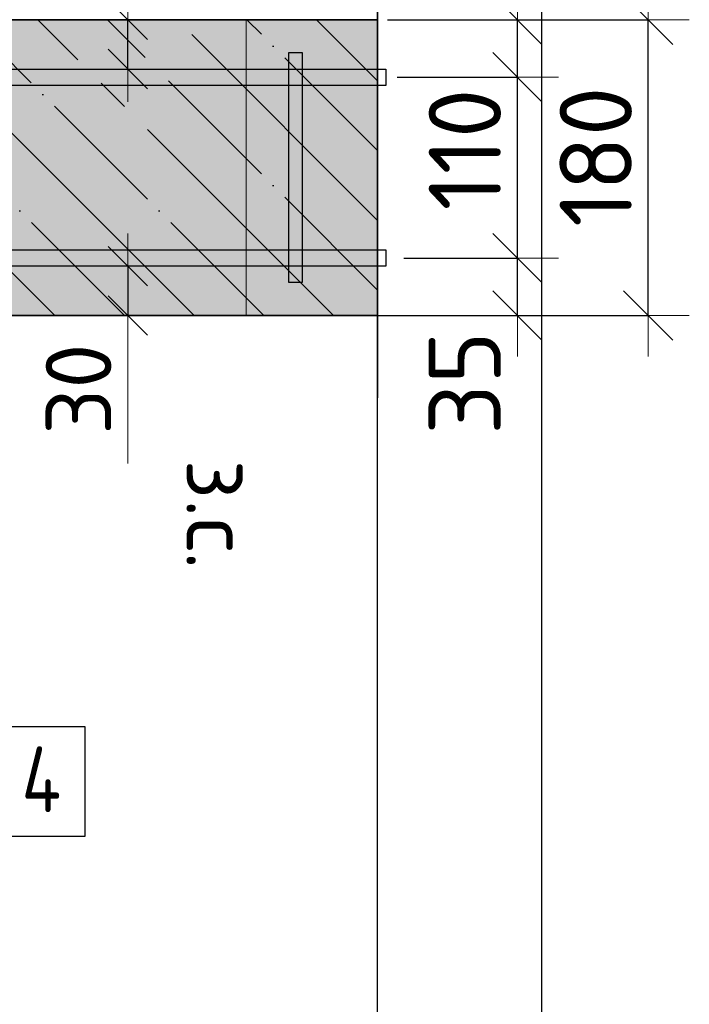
# Model space of a CAD drawing. Header units: millimetres. Extents: x -2995 to 60896, y -2809 to 57831.
# Tile 168 of 169: x 57718 to 58126, y 37240 to 37839. Entities that reach past the tile are written whole.
import ezdxf

# ---------------------------------------------------------------- set-up
doc = ezdxf.new("R2010")
doc.units = ezdxf.units.MM
doc.header["$PDMODE"] = 65
for name, pattern in [('______11', [100, 80, -10, 0, -10]), ('______5', [220, 160, -20, 20, -20]), ('________', [0])]:
    doc.linetypes.add(name, pattern=pattern)
for name, color, linetype, lineweight in [('Standard', 7, 'Continuous', 25), ('Арм.стержн. вертикальными 1', 22, 'Continuous', 35), ('Арм.стержн.горизонт. 1', 180, 'Continuous', 35), ('Размерная линия_ общее', 7, 'Continuous', 13), ('Размерная линия_ общее_1', 7, 'Continuous', 13)]:
    doc.layers.add(name, color=color, linetype=linetype, lineweight=lineweight)
doc.layers.add('Арм.стержн.Стяжки', color=7, linetype='Continuous', lineweight=35, true_color=0x501e0f)
doc.styles.add('ISOCPEUR', font='ISOCPEUR')
doc.dimstyles.new('DIMSTYLE_3', dxfattribs={"dimtxt": 44, "dimasz": 50, "dimexe": 0, "dimexo": 0, "dimgap": 22, "dimtad": 2, "dimdec": 0, "dimrnd": 5, "dimzin": 12, "dimdsep": 46, "dimtxsty": 'ISOCPEUR', "dimblk1": 'ALL_ML_STRICH', "dimblk2": 'ALL_ML_STRICH', "dimsah": 1, "dimcen": 0, "dimclrd": 7, "dimclre": 256, "dimclrt": 7, "dimadec": 0, "dimazin": 0, "dimtfac": 1, "dimtdec": 0, "dimtix": 1, "dimtmove": 2, "dimatfit": 3, "dimfxl": 0, "dimtvp": 1.2, "dimtzin": 0, "dimlwd": 0, "dimlwe": -3, "dimarcsym": 0})
doc.dimstyles.new('DIMSTYLE_5', dxfattribs={"dimtxt": 44, "dimasz": 50, "dimexe": 0, "dimexo": 0, "dimgap": 22, "dimtad": 2, "dimdec": 0, "dimrnd": 5, "dimzin": 12, "dimdsep": 46, "dimtxsty": 'ISOCPEUR', "dimblk1": 'ALL_ML_STRICH', "dimblk2": 'ALL_ML_STRICH', "dimsah": 1, "dimcen": 0, "dimclrd": 7, "dimclre": 256, "dimclrt": 7, "dimadec": 0, "dimazin": 0, "dimtfac": 1, "dimtdec": 0, "dimtix": 1, "dimtmove": 2, "dimatfit": 3, "dimfxl": 0, "dimtzin": 0, "dimlwd": 0, "dimlwe": -3, "dimarcsym": 0})
doc.dimstyles.new('DIMSTYLE_8', dxfattribs={"dimtxt": 40, "dimasz": 40, "dimexe": 0, "dimexo": 0.001, "dimgap": 20, "dimtad": 2, "dimdec": 0, "dimrnd": 5, "dimzin": 12, "dimdsep": 46, "dimtxsty": 'ISOCPEUR', "dimblk1": 'ALL_ML_STRICH', "dimblk2": 'ALL_ML_STRICH', "dimsah": 1, "dimcen": 0, "dimse1": 1, "dimse2": 1, "dimclrd": 7, "dimclre": 256, "dimclrt": 7, "dimadec": 0, "dimazin": 0, "dimtfac": 1, "dimtdec": 0, "dimtix": 1, "dimtmove": 2, "dimatfit": 3, "dimfxl": 0, "dimtvp": 1.2, "dimtzin": 0, "dimlwd": 0, "dimlwe": -3, "dimarcsym": 0})

# ---------------------------------------------------------------- blocks, each defined once
blk = doc.blocks.new('ALL_ML_STRICH')
at = {"color": 0, "linetype": 'ByBlock', "lineweight": -2}
for p, q in [((0, -0.5), (0, 0.5)), ((-0.3, -0.3), (0.3, 0.3)), ((-1, 0), (0.5, 0))]:
    blk.add_line(p, q, dxfattribs=at)
blk = doc.blocks.new('*D403')
at = {"layer": 'DEFPOINTS', "color": 7, "linetype": 'Continuous', "lineweight": 13, "transparency": 33554687}
for p in [(57775.62, 37689.42), (57784.34, 37689.42), (57775.62, 37659.42)]:
    blk.add_point(p, dxfattribs=at)
at = {"layer": 'Размерная линия_ общее_1', "color": 7, "linetype": 'Continuous', "lineweight": -2, "transparency": 33554687}
blk.add_line((57784.34, 37689.42), (57784.34, 37659.42), dxfattribs=at)
at = {"layer": 'Размерная линия_ общее_1', "color": 7, "linetype": 'Continuous', "lineweight": 13, "transparency": 33554687, "xscale": 40, "yscale": 40, "zscale": 40}
for p, rotation in [((57784.34, 37689.42), 90), ((57784.34, 37659.42), 270)]:
    blk.add_blockref('ALL_ML_STRICH', p, dxfattribs=dict(at, rotation=rotation))
at = {"layer": 'Размерная линия_ общее_1', "color": 7, "linetype": 'Continuous', "lineweight": 13, "transparency": 33554687, "insert": (57754.34, 37614.61), "char_height": 40, "width": 80, "attachment_point": 5, "rotation": 90, "style": 'ISOCPEUR'}
blk.add_mtext('\\A1;{30}', dxfattribs=at)
at = {"layer": 'Размерная линия_ общее_1', "color": 7, "linetype": 'Continuous', "lineweight": 13, "transparency": 33554687, "insert": (57860.08, 37571.83), "char_height": 40, "width": 2, "attachment_point": 1, "rotation": 270, "line_spacing_factor": 0.60241, "style": 'ISOCPEUR'}
blk.add_mtext('з.с.', dxfattribs=at)
blk = doc.blocks.new('*D404')
at = {"layer": 'DEFPOINTS', "color": 7, "linetype": 'Continuous', "lineweight": 13, "transparency": 33554687}
for p in [(57775.62, 37839.42), (57775.62, 37809.42), (57784.34, 37809.42)]:
    blk.add_point(p, dxfattribs=at)
at = {"layer": 'Размерная линия_ общее_1', "color": 7, "linetype": 'Continuous', "lineweight": -2, "transparency": 33554687}
blk.add_line((57784.34, 37809.42), (57784.34, 37839.42), dxfattribs=at)
at = {"layer": 'Размерная линия_ общее_1', "color": 7, "linetype": 'Continuous', "lineweight": 13, "transparency": 33554687, "xscale": 40, "yscale": 40, "zscale": 40}
for p, rotation in [((57784.34, 37839.42), 90), ((57784.34, 37809.42), 270)]:
    blk.add_blockref('ALL_ML_STRICH', p, dxfattribs=dict(at, rotation=rotation))
at = {"layer": 'Размерная линия_ общее_1', "color": 7, "linetype": 'Continuous', "lineweight": 13, "transparency": 33554687, "insert": (57780.08, 37857.02), "char_height": 40, "width": 2, "attachment_point": 1, "rotation": 90, "line_spacing_factor": 0.60241, "style": 'ISOCPEUR'}
blk.add_mtext('з.с.', dxfattribs=at)
at = {"layer": 'Размерная линия_ общее_1', "color": 7, "linetype": 'Continuous', "lineweight": 13, "transparency": 33554687, "insert": (57754.34, 37888.24), "char_height": 40, "width": 80, "attachment_point": 5, "rotation": 90, "style": 'ISOCPEUR'}
blk.add_mtext('\\A1;{30}', dxfattribs=at)
blk = doc.blocks.new('*D407')
at = {"layer": 'DEFPOINTS', "color": 7, "linetype": 'Continuous', "lineweight": 13, "transparency": 33554687}
for p in [(57932.44, 37694.42), (57914.48, 37659.42), (58021.61, 37659.42)]:
    blk.add_point(p, dxfattribs=at)
at = {"layer": 'Размерная линия_ общее', "color": 253, "linetype": 'Continuous', "lineweight": -2, "true_color": 0xa0a0a0, "transparency": 33554687}
for p, q in [((57952.44, 37694.42), (58021.61, 37694.42)), ((57934.48, 37659.42), (58021.61, 37659.42))]:
    blk.add_line(p, q, dxfattribs=at)
at = {"layer": 'Размерная линия_ общее', "color": 7, "linetype": 'Continuous', "lineweight": -2, "transparency": 33554687}
blk.add_line((58021.61, 37659.42), (58021.61, 37694.42), dxfattribs=at)
at = {"layer": 'Размерная линия_ общее', "color": 7, "linetype": 'Continuous', "lineweight": 13, "transparency": 33554687, "xscale": 50, "yscale": 50, "zscale": 50}
for p, rotation in [((58021.61, 37694.42), 90), ((58021.61, 37659.42), 270)]:
    blk.add_blockref('ALL_ML_STRICH', p, dxfattribs=dict(at, rotation=rotation))
at = {"layer": 'Размерная линия_ общее', "color": 7, "linetype": 'Continuous', "lineweight": 13, "transparency": 33554687, "insert": (57989.54, 37618.33), "char_height": 44, "width": 88, "attachment_point": 5, "rotation": 90, "style": 'ISOCPEUR'}
blk.add_mtext('\\A1;{35}', dxfattribs=at)
blk = doc.blocks.new('*D408')
at = {"layer": 'DEFPOINTS', "color": 7, "linetype": 'Continuous', "lineweight": 13, "transparency": 33554687}
for p in [(57928.35, 37804.42), (57932.44, 37694.42), (58021.61, 37694.42)]:
    blk.add_point(p, dxfattribs=at)
at = {"layer": 'Размерная линия_ общее', "color": 253, "linetype": 'Continuous', "lineweight": -2, "true_color": 0xa0a0a0, "transparency": 33554687}
for p, q in [((57948.35, 37804.42), (58021.61, 37804.42)), ((57952.44, 37694.42), (58021.61, 37694.42))]:
    blk.add_line(p, q, dxfattribs=at)
at = {"layer": 'Размерная линия_ общее', "color": 7, "linetype": 'Continuous', "lineweight": -2, "transparency": 33554687}
blk.add_line((58021.61, 37694.42), (58021.61, 37804.42), dxfattribs=at)
at = {"layer": 'Размерная линия_ общее', "color": 7, "linetype": 'Continuous', "lineweight": 13, "transparency": 33554687, "xscale": 50, "yscale": 50, "zscale": 50}
for p, rotation in [((58021.61, 37804.42), 90), ((58021.61, 37694.42), 270)]:
    blk.add_blockref('ALL_ML_STRICH', p, dxfattribs=dict(at, rotation=rotation))
at = {"layer": 'Размерная линия_ общее', "color": 7, "linetype": 'Continuous', "lineweight": 13, "transparency": 33554687, "insert": (57989.61, 37760.42), "char_height": 44, "width": 132, "attachment_point": 5, "rotation": 90, "style": 'ISOCPEUR'}
blk.add_mtext('\\A1;{110}', dxfattribs=at)
blk = doc.blocks.new('*D409')
at = {"layer": 'DEFPOINTS', "color": 7, "linetype": 'Continuous', "lineweight": 13, "transparency": 33554687}
for p in [(57922.47, 37839.42), (57928.35, 37804.42), (58021.61, 37804.42)]:
    blk.add_point(p, dxfattribs=at)
at = {"layer": 'Размерная линия_ общее', "color": 253, "linetype": 'Continuous', "lineweight": -2, "true_color": 0xa0a0a0, "transparency": 33554687}
for p, q in [((57942.47, 37839.42), (58021.61, 37839.42)), ((57948.35, 37804.42), (58021.61, 37804.42))]:
    blk.add_line(p, q, dxfattribs=at)
at = {"layer": 'Размерная линия_ общее', "color": 7, "linetype": 'Continuous', "lineweight": -2, "transparency": 33554687}
blk.add_line((58021.61, 37804.42), (58021.61, 37839.42), dxfattribs=at)
at = {"layer": 'Размерная линия_ общее', "color": 7, "linetype": 'Continuous', "lineweight": 13, "transparency": 33554687, "xscale": 50, "yscale": 50, "zscale": 50}
for p, rotation in [((58021.61, 37839.42), 90), ((58021.61, 37804.42), 270)]:
    blk.add_blockref('ALL_ML_STRICH', p, dxfattribs=dict(at, rotation=rotation))
at = {"layer": 'Размерная линия_ общее', "color": 7, "linetype": 'Continuous', "lineweight": 13, "transparency": 33554687, "insert": (57989.63, 37886.41), "char_height": 44, "width": 88, "attachment_point": 5, "rotation": 90, "style": 'ISOCPEUR'}
blk.add_mtext('\\A1;{35}', dxfattribs=at)
blk = doc.blocks.new('*D410')
at = {"layer": 'DEFPOINTS', "color": 7, "linetype": 'Continuous', "lineweight": 13, "transparency": 33554687}
for p in [(57928.03, 37839.42), (57934.48, 37659.42), (58101.36, 37659.42)]:
    blk.add_point(p, dxfattribs=at)
at = {"layer": 'Размерная линия_ общее', "color": 253, "linetype": 'Continuous', "lineweight": -2, "true_color": 0xa0a0a0, "transparency": 33554687}
for p, q in [((57948.03, 37839.42), (58101.36, 37839.42)), ((57954.48, 37659.42), (58101.36, 37659.42))]:
    blk.add_line(p, q, dxfattribs=at)
at = {"layer": 'Размерная линия_ общее', "color": 7, "linetype": 'Continuous', "lineweight": -2, "transparency": 33554687}
blk.add_line((58101.36, 37659.42), (58101.36, 37839.42), dxfattribs=at)
at = {"layer": 'Размерная линия_ общее', "color": 7, "linetype": 'Continuous', "lineweight": 13, "transparency": 33554687, "xscale": 50, "yscale": 50, "zscale": 50}
for p, rotation in [((58101.36, 37839.42), 90), ((58101.36, 37659.42), 270)]:
    blk.add_blockref('ALL_ML_STRICH', p, dxfattribs=dict(at, rotation=rotation))
at = {"layer": 'Размерная линия_ общее', "color": 7, "linetype": 'Continuous', "lineweight": 13, "transparency": 33554687, "insert": (58069.36, 37756.02), "char_height": 44, "width": 132, "attachment_point": 5, "rotation": 90, "style": 'ISOCPEUR'}
blk.add_mtext('\\A1;{180}', dxfattribs=at)

msp = doc.modelspace()

# ---------------------------------------------------------------- hatches: boundary and pattern name
at = {"linetype": 'Continuous', "lineweight": -3, "transparency": 33554687}
msp.add_hatch(color=7, dxfattribs=at).paths.add_polyline_path([(57376.46, 37839.42), (57376.46, 37659.42), (57936.51, 37659.42), (57936.51, 37839.42)])
at = {"layer": 'Арм.стержн. вертикальными 1', "linetype": 'Continuous', "lineweight": 50, "transparency": 33554687}
for points in [[(57881.46, 37794.42), (57881.08, 37796.34), (57880, 37797.96), (57878.37, 37799.04), (57876.46, 37799.42), (57874.55, 37799.04), (57872.93, 37797.96), (57871.84, 37796.34), (57871.46, 37794.42), (57871.84, 37792.51), (57872.93, 37790.89), (57874.55, 37789.8), (57876.46, 37789.42), (57878.37, 37789.8), (57880, 37790.89), (57881.08, 37792.51)], [(57881.46, 37704.89), (57881.08, 37706.81), (57880, 37708.43), (57878.37, 37709.51), (57876.46, 37709.89), (57874.55, 37709.51), (57872.93, 37708.43), (57871.84, 37706.81), (57871.46, 37704.89), (57871.84, 37702.98), (57872.93, 37701.36), (57874.55, 37700.27), (57876.46, 37699.89), (57878.37, 37700.27), (57880, 37701.36), (57881.08, 37702.98)]]:
    msp.add_hatch(color=4, dxfattribs=at).paths.add_polyline_path(points)

# ---------------------------------------------------------------- linework, layer by layer
at = {"color": 7, "linetype": 'Continuous', "lineweight": 25, "transparency": 33554687}
msp.add_line((57936.51, 37889.42), (57936.51, 37609.42), dxfattribs=at)
at = {"color": 7, "linetype": 'Continuous', "lineweight": 35, "transparency": 33554687}
for p, q in [((57936.51, 37839.42), (57376.46, 37839.42)), ((57376.46, 37659.42), (57936.51, 37659.42))]:
    msp.add_line(p, q, dxfattribs=at)
at = {"color": 253, "linetype": '______5', "lineweight": -3, "true_color": 0xababab, "transparency": 33554687}
for p, q in [((57739.84, 37659.42), (57559.84, 37839.42)), ((57824.7, 37659.42), (57644.7, 37839.42)), ((57909.55, 37659.42), (57729.55, 37839.42)), ((57936.51, 37717.32), (57814.4, 37839.42)), ((57936.51, 37802.17), (57899.26, 37839.42))]:
    msp.add_line(p, q, dxfattribs=at)
at = {"color": 253, "linetype": '______11', "lineweight": -3, "true_color": 0xababab, "transparency": 33554687}
for p, q in [((57782.27, 37659.42), (57602.27, 37839.42)), ((57867.12, 37659.42), (57687.12, 37839.42)), ((57936.51, 37674.89), (57771.98, 37839.42)), ((57936.51, 37759.75), (57856.83, 37839.42))]:
    msp.add_line(p, q, dxfattribs=at)
at = {"color": 253, "linetype": '________', "lineweight": 13, "true_color": 0xababab, "transparency": 33554687}
msp.add_line((57856.46, 37659.42), (57856.46, 37839.42), dxfattribs=at)
at = {"layer": 'Standard', "color": 52, "linetype": 'Continuous', "lineweight": -3, "transparency": 33554687}
msp.add_line((57936.51, 37028.3), (57936.51, 37886.34), dxfattribs=at)
msp.add_line((57936.51, 37028.3), (57936.51, 37886.34), dxfattribs=at)
at = {"layer": 'Standard', "color": 7, "linetype": 'Continuous', "lineweight": 13, "transparency": 33554687}
msp.add_line((57784.34, 37659.42), (57784.34, 37569.42), dxfattribs=at)
at = {"layer": 'Standard', "color": 7, "linetype": 'Continuous', "lineweight": 25, "transparency": 33554687}
msp.add_lwpolyline([(56925.58, 36928.3), (58036.51, 36928.3), (58036.51, 37986.34), (56925.58, 37986.34), (56925.58, 36928.3)], dxfattribs=at)
at = {"layer": 'Арм.стержн.горизонт. 1', "color": 52, "linetype": 'Continuous', "lineweight": 25, "transparency": 33554687}
for p, q in [((57936.51, 37839.42), (57196.46, 37839.42)), ((57936.51, 37659.42), (57196.46, 37659.42))]:
    msp.add_line(p, q, dxfattribs=at)
at = {"layer": 'Арм.стержн.горизонт. 1', "color": 4, "linetype": 'Continuous', "lineweight": 25, "transparency": 33554687}
for points in [[(57226.46, 37809.42), (57941.51, 37809.42), (57941.51, 37799.42), (57226.46, 37799.42), (57226.46, 37809.42)], [(57226.46, 37809.42), (57941.51, 37809.42), (57941.51, 37799.42), (57226.46, 37799.42), (57226.46, 37809.42)], [(57226.46, 37809.42), (57941.51, 37809.42), (57941.51, 37799.42), (57226.46, 37799.42), (57226.46, 37809.42)], [(57226.46, 37809.42), (57941.51, 37809.42), (57941.51, 37799.42), (57226.46, 37799.42), (57226.46, 37809.42)], [(57226.46, 37809.42), (57941.51, 37809.42), (57941.51, 37799.42), (57226.46, 37799.42), (57226.46, 37809.42)], [(57226.46, 37809.42), (57941.51, 37809.42), (57941.51, 37799.42), (57226.46, 37799.42), (57226.46, 37809.42)], [(57226.46, 37809.42), (57941.51, 37809.42), (57941.51, 37799.42), (57226.46, 37799.42), (57226.46, 37809.42)], [(57226.46, 37809.42), (57941.51, 37809.42), (57941.51, 37799.42), (57226.46, 37799.42), (57226.46, 37809.42)], [(57226.46, 37809.42), (57941.51, 37809.42), (57941.51, 37799.42), (57226.46, 37799.42), (57226.46, 37809.42)], [(57226.46, 37809.42), (57941.51, 37809.42), (57941.51, 37799.42), (57226.46, 37799.42), (57226.46, 37809.42)], [(57226.46, 37809.42), (57941.51, 37809.42), (57941.51, 37799.42), (57226.46, 37799.42), (57226.46, 37809.42)], [(57226.46, 37809.42), (57941.51, 37809.42), (57941.51, 37799.42), (57226.46, 37799.42), (57226.46, 37809.42)], [(57226.46, 37809.42), (57941.51, 37809.42), (57941.51, 37799.42), (57226.46, 37799.42), (57226.46, 37809.42)], [(57226.46, 37699.42), (57941.51, 37699.42), (57941.51, 37689.42), (57226.46, 37689.42), (57226.46, 37699.42)], [(57226.46, 37699.42), (57941.51, 37699.42), (57941.51, 37689.42), (57226.46, 37689.42), (57226.46, 37699.42)], [(57226.46, 37699.42), (57941.51, 37699.42), (57941.51, 37689.42), (57226.46, 37689.42), (57226.46, 37699.42)], [(57226.46, 37699.42), (57941.51, 37699.42), (57941.51, 37689.42), (57226.46, 37689.42), (57226.46, 37699.42)], [(57226.46, 37699.42), (57941.51, 37699.42), (57941.51, 37689.42), (57226.46, 37689.42), (57226.46, 37699.42)], [(57226.46, 37699.42), (57941.51, 37699.42), (57941.51, 37689.42), (57226.46, 37689.42), (57226.46, 37699.42)], [(57226.46, 37699.42), (57941.51, 37699.42), (57941.51, 37689.42), (57226.46, 37689.42), (57226.46, 37699.42)], [(57226.46, 37699.42), (57941.51, 37699.42), (57941.51, 37689.42), (57226.46, 37689.42), (57226.46, 37699.42)], [(57226.46, 37699.42), (57941.51, 37699.42), (57941.51, 37689.42), (57226.46, 37689.42), (57226.46, 37699.42)], [(57226.46, 37699.42), (57941.51, 37699.42), (57941.51, 37689.42), (57226.46, 37689.42), (57226.46, 37699.42)], [(57226.46, 37699.42), (57941.51, 37699.42), (57941.51, 37689.42), (57226.46, 37689.42), (57226.46, 37699.42)], [(57226.46, 37699.42), (57941.51, 37699.42), (57941.51, 37689.42), (57226.46, 37689.42), (57226.46, 37699.42)], [(57226.46, 37699.42), (57941.51, 37699.42), (57941.51, 37689.42), (57226.46, 37689.42), (57226.46, 37699.42)]]:
    msp.add_lwpolyline(points, dxfattribs=at)
at = {"layer": 'Арм.стержн.горизонт. 1', "color": 7, "linetype": 'Continuous', "lineweight": 25, "transparency": 33554687}
msp.add_lwpolyline([(57712.99, 37342.55), (57758.32, 37342.55), (57758.32, 37409.22), (57712.99, 37409.22), (57712.99, 37342.55)], dxfattribs=at)
at = {"layer": 'Арм.стержн.Стяжки', "color": 40, "linetype": 'Continuous', "lineweight": 25, "transparency": 33554687}
msp.add_lwpolyline([(57882.46, 37679.42), (57882.46, 37819.42), (57890.46, 37819.42), (57890.46, 37679.42), (57882.46, 37679.42)], dxfattribs=at)
msp.add_lwpolyline([(57882.46, 37679.42), (57882.46, 37819.42), (57890.46, 37819.42), (57890.46, 37679.42), (57882.46, 37679.42)], dxfattribs=at)
msp.add_lwpolyline([(57882.46, 37679.42), (57882.46, 37819.42), (57890.46, 37819.42), (57890.46, 37679.42), (57882.46, 37679.42)], dxfattribs=at)
msp.add_lwpolyline([(57882.46, 37679.42), (57882.46, 37819.42), (57890.46, 37819.42), (57890.46, 37679.42), (57882.46, 37679.42)], dxfattribs=at)
msp.add_lwpolyline([(57882.46, 37679.42), (57882.46, 37819.42), (57890.46, 37819.42), (57890.46, 37679.42), (57882.46, 37679.42)], dxfattribs=at)
msp.add_lwpolyline([(57882.46, 37679.42), (57882.46, 37819.42), (57890.46, 37819.42), (57890.46, 37679.42), (57882.46, 37679.42)], dxfattribs=at)

# ---------------------------------------------------------------- texts
at = {"layer": 'Арм.стержн.горизонт. 1', "color": 7, "linetype": 'Continuous', "lineweight": 25, "transparency": 33554687, "insert": (57719.66, 37357.22), "char_height": 40, "width": 47.9778, "attachment_point": 7, "style": 'ISOCPEUR'}
msp.add_mtext('\\W0.80;4', dxfattribs=at)

# ---------------------------------------------------------------- dimensions: what is measured, and where the dimension line sits
at = {"layer": 'Размерная линия_ общее', "color": 7, "linetype": 'Continuous', "lineweight": 13, "transparency": 33554687}
for base, p1, p2, dimstyle, picture, middle in [((58021.61, 37839.42), (57948.35, 37804.42), (57942.47, 37839.42), 'DIMSTYLE_3', '*D409', (57989.63, 37886.41)), ((58101.36, 37839.42), (57954.48, 37659.42), (57948.03, 37839.42), 'DIMSTYLE_5', '*D410', (58069.36, 37756.02)), ((58021.61, 37804.42), (57952.44, 37694.42), (57948.35, 37804.42), 'DIMSTYLE_3', '*D408', (57989.61, 37760.42)), ((58021.61, 37694.42), (57934.48, 37659.42), (57952.44, 37694.42), 'DIMSTYLE_3', '*D407', (57989.54, 37618.33))]:
    dim = msp.add_linear_dim(base=base, p1=p1, p2=p2, angle=90, dimstyle=dimstyle, override={"dimpost": '<>', "dimclrd": 7, "dimclre": 253, "dimclrt": 7, "dimlwd": 0, "dimlwe": 65533}, dxfattribs=at)
    dim.commit()
    dim.dimension.update_dxf_attribs({"geometry": picture, "text_midpoint": middle, "dimtype": 160})
at = {"layer": 'Размерная линия_ общее_1', "color": 7, "linetype": 'Continuous', "lineweight": 13, "transparency": 33554687}
for base, p1, p2, angle, picture, middle in [((57784.34, 37839.42), (57775.62, 37809.42), (57775.62, 37839.42), 90, '*D404', (57754.34, 37888.24)), ((57784.34, 37659.42), (57775.62, 37689.42), (57775.62, 37659.42), 270, '*D403', (57754.34, 37614.61))]:
    dim = msp.add_linear_dim(base=base, p1=p1, p2=p2, angle=angle, text='<>\\Xз.с.', dimstyle='DIMSTYLE_8', override={"dimpost": '<>', "dimclrd": 7, "dimclre": 253, "dimclrt": 7, "dimlwd": 0, "dimlwe": 65533}, dxfattribs=at)
    dim.commit()
    dim.dimension.update_dxf_attribs({"geometry": picture, "text_midpoint": middle, "dimtype": 160})

doc.saveas('drawing.dxf')
